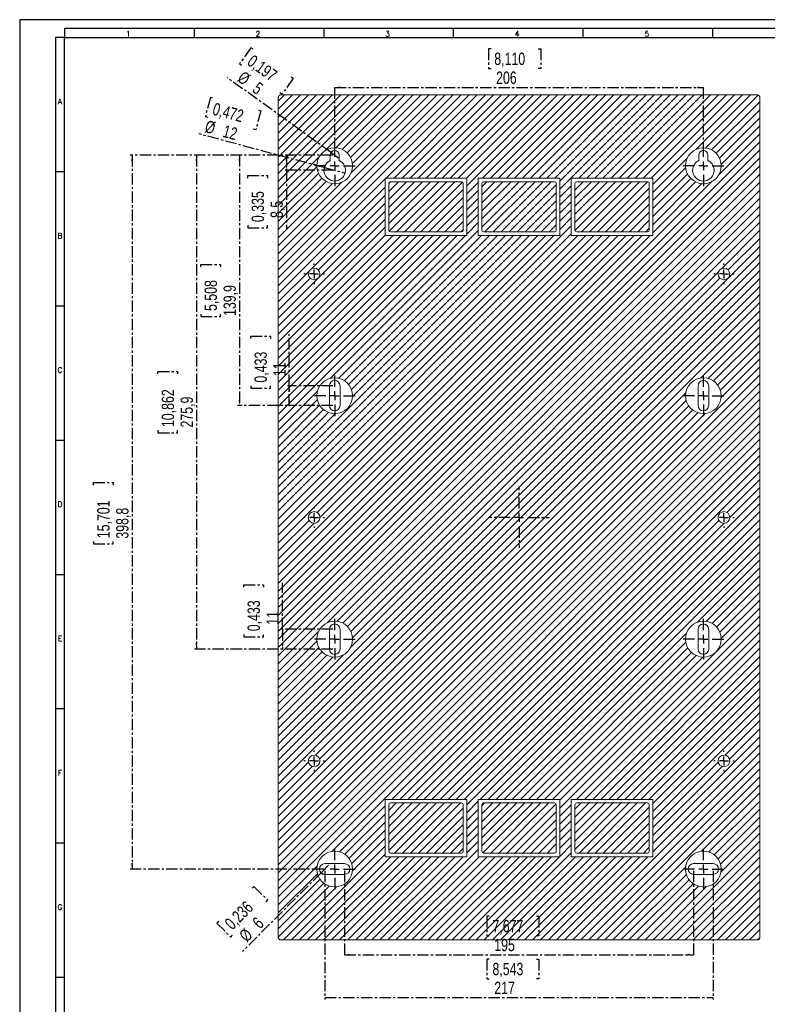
# Model space of a CAD drawing. Header units: millimetres. Extents: x 0 to 1189, y 0 to 841.
# Tile 2 of 6: x 0 to 418, y 291 to 841. Entities that reach past the tile are written whole.
import ezdxf

# ---------------------------------------------------------------- set-up
doc = ezdxf.new("R2010")
doc.units = ezdxf.units.MM
doc.linetypes.add('CENTER', pattern=[10.16, 6.35, -1.27, 1.27, -1.27])
doc.layers.add('CENTRO', color=7, linetype='CENTER')
doc.layers.add('FORMATO', color=7, linetype='Continuous')
doc.styles.add('SLDTEXTSTYLE0', font='ROMANS')
doc.styles.add('SLDTEXTSTYLE3', font='TXT', dxfattribs={"width": 0.75})
doc.dimstyles.new('SLDDIMSTYLE0', dxfattribs={"dimtxt": 6.879167, "dimasz": 3.302, "dimexe": 0, "dimexo": 0.0625, "dimgap": 1.719792, "dimtad": 1, "dimdec": 1, "dimrnd": 1e-09, "dimzin": 12, "dimdsep": 46, "dimtxsty": 'SLDTEXTSTYLE3', "dimsah": 1, "dimcen": 0.09, "dimadec": 0, "dimazin": 3, "dimtfac": 1, "dimtdec": 1, "dimtofl": 0, "dimtmove": 0, "dimatfit": 3, "dimfxl": 0, "dimfrac": 2, "dimtolj": 1, "dimtzin": 12, "dimarcsym": 0})
doc.dimstyles.new('SLDDIMSTYLE1', dxfattribs={"dimtxt": 6.879167, "dimasz": 3.302, "dimexe": 0, "dimexo": 0.0625, "dimgap": 1.719792, "dimtad": 1, "dimdec": 1, "dimrnd": 1e-09, "dimzin": 12, "dimdsep": 46, "dimtxsty": 'SLDTEXTSTYLE3', "dimblk1": 'NONE', "dimsah": 1, "dimcen": 0, "dimadec": 0, "dimazin": 3, "dimtfac": 1, "dimtdec": 1, "dimtmove": 0, "dimatfit": 3, "dimldrblk": 'NONE', "dimfxl": 0, "dimfrac": 2, "dimtolj": 1, "dimtzin": 12, "dimarcsym": 0})

# ---------------------------------------------------------------- blocks, each defined once
blk = doc.blocks.new('_D_3')
at = {"layer": 'CENTRO'}
for p, q in [((129.24, 825.32), (122.85, 816.45)), ((130.38, 824.5), (129.24, 825.32)), ((122.85, 816.45), (123.99, 815.63)), ((173.99, 766.84), (115.95, 808.65)), ((151.76, 809.1), (152.89, 808.28)), ((152.89, 808.28), (146.5, 799.41)), ((146.5, 799.41), (145.37, 800.23)), ((173.99, 766.84), (178.05, 763.91))]:
    blk.add_line(p, q, dxfattribs=at)
blk.add_arc((176.02, 765.38), 2.5, 122.4303, 158.1986, dxfattribs=at)
blk.add_solid([(173.99, 766.84), (171.61, 769.18), (171.02, 768.35)], dxfattribs=at)
at = {"layer": 'CENTRO', "attachment_point": 1, "rotation": 324.2317, "style": 'SLDTEXTSTYLE3'}
for s, insert, char_height in [('0,197', (130.58, 821.81, -49.44), 6.879), ('%%c', (125.15, 812.7, -49.44), 6.879), ('5', (133.57, 806.63, -49.44), 6.88)]:
    blk.add_mtext(s, dxfattribs=dict(at, insert=insert, char_height=char_height))
blk = doc.blocks.new('_NONE')
blk = doc.blocks.new('_D_4')
at = {"layer": 'CENTRO'}
for p, q in [((106.57, 797.56), (103.74, 787)), ((107.91, 797.2), (106.57, 797.56)), ((103.74, 787), (105.08, 786.64)), ((134.72, 790.01), (131.89, 779.46)), ((133.37, 790.38), (134.72, 790.01)), ((170.23, 758.43), (100.04, 777.24)), ((131.89, 779.46), (130.54, 779.82)), ((170.23, 758.43), (181.82, 755.32))]:
    blk.add_line(p, q, dxfattribs=at)
blk.add_arc((176.02, 756.88), 6, 124.0866, 174.4623, dxfattribs=at)
blk.add_solid([(170.23, 758.43), (167.17, 759.77), (166.91, 758.79)], dxfattribs=at)
at = {"layer": 'CENTRO', "char_height": 6.879, "attachment_point": 1, "rotation": 345, "style": 'SLDTEXTSTYLE3'}
for s, insert in [('0,472', (109.06, 794.75, -49.44)), ('%%c', (104.75, 784.97, -49.44)), ('12', (114.78, 782.28, -49.44))]:
    blk.add_mtext(s, dxfattribs=dict(at, insert=insert))
blk = doc.blocks.new('_D_5')
at = {"layer": 'CENTRO'}
for p, q in [((175.02, 765.38), (148.04, 765.38)), ((149.04, 765.38), (149.04, 756.88)), ((127.54, 752.54), (127.54, 753.93)), ((127.54, 753.93), (138.48, 753.93)), ((138.48, 753.93), (138.48, 752.54)), ((175.02, 756.88), (148.04, 756.88)), ((149.04, 756.88), (149.04, 723.74)), ((127.54, 726.18), (127.54, 724.79)), ((138.48, 724.79), (138.48, 726.18)), ((127.54, 724.79), (138.48, 724.79))]:
    blk.add_line(p, q, dxfattribs=at)
for points in [[(149.04, 765.38), (148.53, 762.07), (149.55, 762.07)], [(149.04, 756.88), (149.55, 760.18), (148.53, 760.18)]]:
    blk.add_solid(points, dxfattribs=at)
at = {"layer": 'CENTRO', "char_height": 6.879, "attachment_point": 1, "rotation": 90, "style": 'SLDTEXTSTYLE3'}
for s, insert in [('0,335', (129.61, 727.93, -49.44)), ('8,5', (140.17, 730.22, -49.44))]:
    blk.add_mtext(s, dxfattribs=dict(at, insert=insert))
blk = doc.blocks.new('_D_6')
at = {"layer": 'CENTRO'}
for p, q in [((175.02, 765.38), (61.77, 765.38)), ((62.77, 765.38), (62.77, 366.58)), ((41.28, 581.06), (41.28, 582.45)), ((41.28, 582.45), (52.21, 582.45)), ((52.21, 582.45), (52.21, 581.06)), ((41.28, 549.62), (41.28, 548.22)), ((41.28, 548.22), (52.21, 548.22)), ((52.21, 548.22), (52.21, 549.62)), ((169.52, 366.58), (61.77, 366.58))]:
    blk.add_line(p, q, dxfattribs=at)
for points in [[(62.77, 765.38), (62.27, 762.07), (63.28, 762.07)], [(62.77, 366.58), (63.28, 369.88), (62.27, 369.88)]]:
    blk.add_solid(points, dxfattribs=at)
at = {"layer": 'CENTRO', "char_height": 6.879, "attachment_point": 1, "rotation": 90, "style": 'SLDTEXTSTYLE3'}
for s, insert in [('15,701', (43.34, 551.36, -49.44)), ('398,8', (53.91, 551.11, -49.44))]:
    blk.add_mtext(s, dxfattribs=dict(at, insert=insert))
blk = doc.blocks.new('_D_7')
at = {"layer": 'CENTRO'}
for p, q in [((175.02, 765.38), (121.77, 765.38)), ((122.77, 765.38), (122.77, 625.48)), ((101.28, 702.9), (101.28, 704.29)), ((101.28, 704.29), (112.21, 704.29)), ((112.21, 704.29), (112.21, 702.9)), ((101.28, 676.55), (101.28, 675.15)), ((112.21, 675.15), (112.21, 676.55)), ((101.28, 675.15), (112.21, 675.15)), ((175.02, 625.48), (121.77, 625.48))]:
    blk.add_line(p, q, dxfattribs=at)
for points in [[(122.77, 765.38), (122.27, 762.07), (123.28, 762.07)], [(122.77, 625.48), (123.28, 628.78), (122.27, 628.78)]]:
    blk.add_solid(points, dxfattribs=at)
at = {"layer": 'CENTRO', "char_height": 6.879, "attachment_point": 1, "rotation": 90, "style": 'SLDTEXTSTYLE3'}
for s, insert in [('5,508', (103.34, 678.29, -49.44)), ('139,9', (113.91, 675.5, -49.44))]:
    blk.add_mtext(s, dxfattribs=dict(at, insert=insert))
blk = doc.blocks.new('_D_8')
at = {"layer": 'CENTRO'}
for p, q in [((129.15, 662.9), (129.15, 664.29)), ((129.15, 664.29), (140.08, 664.29)), ((140.08, 664.29), (140.08, 662.9)), ((150.64, 636.48), (150.64, 665.34)), ((129.15, 636.54), (129.15, 635.15)), ((129.15, 635.15), (140.08, 635.15)), ((140.08, 635.15), (140.08, 636.54)), ((175.02, 636.48), (149.64, 636.48)), ((150.64, 625.48), (150.64, 636.48)), ((175.02, 625.48), (149.64, 625.48))]:
    blk.add_line(p, q, dxfattribs=at)
for points in [[(150.64, 636.48), (150.14, 633.17), (151.15, 633.17)], [(150.64, 625.48), (151.15, 628.78), (150.14, 628.78)]]:
    blk.add_solid(points, dxfattribs=at)
at = {"layer": 'CENTRO', "char_height": 6.879, "attachment_point": 1, "rotation": 90, "style": 'SLDTEXTSTYLE3'}
for s, insert in [('0,433', (131.21, 638.29, -49.44)), ('11', (141.78, 641.85, -49.44))]:
    blk.add_mtext(s, dxfattribs=dict(at, insert=insert))
blk = doc.blocks.new('_D_9')
at = {"layer": 'CENTRO'}
for p, q in [((175.02, 765.38), (97.77, 765.38)), ((98.77, 765.38), (98.77, 489.48)), ((77.28, 643.14), (77.28, 644.54)), ((77.28, 644.54), (88.21, 644.54)), ((88.21, 644.54), (88.21, 643.14)), ((77.28, 611.71), (77.28, 610.31)), ((88.21, 610.31), (88.21, 611.71)), ((77.28, 610.31), (88.21, 610.31)), ((175.02, 489.48), (97.77, 489.48))]:
    blk.add_line(p, q, dxfattribs=at)
for points in [[(98.77, 765.38), (98.27, 762.07), (99.28, 762.07)], [(98.77, 489.48), (99.28, 492.78), (98.27, 492.78)]]:
    blk.add_solid(points, dxfattribs=at)
at = {"layer": 'CENTRO', "char_height": 6.879, "attachment_point": 1, "rotation": 90, "style": 'SLDTEXTSTYLE3'}
for s, insert in [('10,862', (79.34, 613.45, -49.44)), ('275,9', (89.91, 613.2, -49.44))]:
    blk.add_mtext(s, dxfattribs=dict(at, insert=insert))
blk = doc.blocks.new('_D_10')
at = {"layer": 'CENTRO'}
for p, q in [((125.28, 524.02), (125.28, 525.41)), ((125.28, 525.41), (136.21, 525.41)), ((136.21, 525.41), (136.21, 524.02)), ((146.77, 500.48), (146.77, 526.46)), ((125.28, 497.66), (125.28, 496.27)), ((125.28, 496.27), (136.21, 496.27)), ((136.21, 496.27), (136.21, 497.66)), ((175.02, 500.48), (145.77, 500.48)), ((146.77, 500.48), (146.77, 489.48)), ((175.02, 489.48), (145.77, 489.48))]:
    blk.add_line(p, q, dxfattribs=at)
for points in [[(146.77, 500.48), (146.27, 497.17), (147.28, 497.17)], [(146.77, 489.48), (147.28, 492.78), (146.27, 492.78)]]:
    blk.add_solid(points, dxfattribs=at)
at = {"layer": 'CENTRO', "char_height": 6.879, "attachment_point": 1, "rotation": 90, "style": 'SLDTEXTSTYLE3'}
for s, insert in [('0,433', (127.34, 499.4, -49.44)), ('11', (137.91, 502.97, -49.44))]:
    blk.add_mtext(s, dxfattribs=dict(at, insert=insert))
blk = doc.blocks.new('_D_11')
at = {"layer": 'CENTRO'}
for p, q in [((168.4, 364.45), (172.64, 368.7)), ((168.4, 364.45), (124.51, 320.56)), ((129.87, 355.93), (130.86, 356.91)), ((130.86, 356.91), (138.58, 349.18)), ((138.58, 349.18), (137.6, 348.2)), ((111.23, 337.29), (110.25, 336.3)), ((110.25, 336.3), (117.98, 328.58)), ((117.98, 328.58), (118.96, 329.56))]:
    blk.add_line(p, q, dxfattribs=at)
blk.add_arc((170.52, 366.58), 3, 206.5651, 251.5651, dxfattribs=at)
blk.add_solid([(168.4, 364.45), (165.71, 362.48), (166.43, 361.76)], dxfattribs=at)
at = {"layer": 'CENTRO', "attachment_point": 1, "rotation": 45, "style": 'SLDTEXTSTYLE3'}
for s, insert, char_height in [('0,236', (113.93, 337.07, -49.44), 6.879), ('6', (129.38, 337.58, -49.44), 6.88), ('%%c', (122.04, 330.24, -49.44), 6.879)]:
    blk.add_mtext(s, dxfattribs=dict(at, insert=insert, char_height=char_height))
blk = doc.blocks.new('_D_12')
at = {"layer": 'CENTRO'}
for p, q in [((263.44, 824.67), (262.04, 824.67)), ((262.04, 824.67), (262.04, 813.74)), ((289.79, 824.67), (291.19, 824.67)), ((291.19, 824.67), (291.19, 813.74)), ((262.04, 813.74), (263.44, 813.74)), ((291.19, 813.74), (289.79, 813.74)), ((176.02, 766.38), (176.02, 804.17)), ((176.02, 803.17), (382.02, 803.17)), ((382.02, 766.38), (382.02, 804.17))]:
    blk.add_line(p, q, dxfattribs=at)
for points in [[(176.02, 803.17), (179.33, 802.66), (179.33, 803.68)], [(382.02, 803.17), (378.72, 803.68), (378.72, 802.66)]]:
    blk.add_solid(points, dxfattribs=at)
at = {"layer": 'CENTRO', "char_height": 6.879, "attachment_point": 1, "style": 'SLDTEXTSTYLE3'}
for s, insert in [('8,110', (265.18, 822.61, -49.44)), ('206', (266.2, 812.04, -49.44))]:
    blk.add_mtext(s, dxfattribs=dict(at, insert=insert))
blk = doc.blocks.new('_D_13')
at = {"layer": 'CENTRO'}
for p, q in [((170.52, 365.58), (170.52, 293.73)), ((387.52, 365.58), (387.52, 293.73)), ((262.41, 316.22), (261.02, 316.22)), ((261.02, 316.22), (261.02, 305.29)), ((288.77, 316.22), (290.16, 316.22)), ((290.16, 316.22), (290.16, 305.29)), ((261.02, 305.29), (262.41, 305.29)), ((290.16, 305.29), (288.77, 305.29)), ((170.52, 294.73), (387.52, 294.73))]:
    blk.add_line(p, q, dxfattribs=at)
for points in [[(170.52, 294.73), (173.83, 294.22), (173.83, 295.23)], [(387.52, 294.73), (384.22, 295.23), (384.22, 294.22)]]:
    blk.add_solid(points, dxfattribs=at)
at = {"layer": 'CENTRO', "char_height": 6.879, "attachment_point": 1, "style": 'SLDTEXTSTYLE3'}
for s, insert in [('8,543', (264.16, 314.16, -49.44)), ('217', (265.17, 303.59, -49.44))]:
    blk.add_mtext(s, dxfattribs=dict(at, insert=insert))
blk = doc.blocks.new('_D_14')
at = {"layer": 'CENTRO'}
for p, q in [((181.52, 365.58), (181.52, 317.73)), ((376.52, 365.58), (376.52, 317.73)), ((262.41, 340.22), (261.02, 340.22)), ((261.02, 340.22), (261.02, 329.29)), ((288.77, 340.22), (290.16, 340.22)), ((290.16, 340.22), (290.16, 329.29)), ((261.02, 329.29), (262.41, 329.29)), ((290.16, 329.29), (288.77, 329.29)), ((181.52, 318.73), (376.52, 318.73))]:
    blk.add_line(p, q, dxfattribs=at)
for points in [[(181.52, 318.73), (184.83, 318.22), (184.83, 319.23)], [(376.52, 318.73), (373.22, 319.23), (373.22, 318.22)]]:
    blk.add_solid(points, dxfattribs=at)
at = {"layer": 'CENTRO', "char_height": 6.879, "attachment_point": 1, "style": 'SLDTEXTSTYLE3'}
for s, insert in [('7,677', (264.16, 338.16, -49.44)), ('195', (265.17, 327.59, -49.44))]:
    blk.add_mtext(s, dxfattribs=dict(at, insert=insert))
blk = doc.blocks.new('SW_CENTERMARKSYMBOL_6')
at = {"layer": 'CENTRO', "color": 0}
for p, q in [((0, 5), (0, 12.5)), ((-5, 0), (-12.5, 0)), ((0, 0), (-2.5, 0)), ((0, 0), (0, 2.5)), ((0, 0), (0, -2.5)), ((0, 0), (2.5, 0)), ((5, 0), (12.5, 0)), ((0, -5), (0, -12.5))]:
    blk.add_line(p, q, dxfattribs=at)
blk = doc.blocks.new('SW_CENTERMARKSYMBOL_7')
at = {"layer": 'CENTRO', "color": 0}
for p, q in [((0, 5), (0, 12.5)), ((-5, 0), (-12.5, 0)), ((0, 0), (-2.5, 0)), ((0, 0), (0, 2.5)), ((0, 0), (0, -2.5)), ((0, 0), (2.5, 0)), ((5, 0), (12.5, 0)), ((0, -5), (0, -12.5))]:
    blk.add_line(p, q, dxfattribs=at)
blk = doc.blocks.new('SW_CENTERMARKSYMBOL_8')
at = {"layer": 'CENTRO', "color": 0}
for p, q in [((0, 5), (0, 12.5)), ((-5, 0), (-12.5, 0)), ((0, 0), (-2.5, 0)), ((0, 0), (0, 2.5)), ((0, 0), (0, -2.5)), ((0, 0), (2.5, 0)), ((5, 0), (12.5, 0)), ((0, -5), (0, -12.5))]:
    blk.add_line(p, q, dxfattribs=at)
blk = doc.blocks.new('SW_CENTERMARKSYMBOL_9')
at = {"layer": 'CENTRO', "color": 0}
for p, q in [((0, 5), (0, 12.5)), ((-5, 0), (-12.5, 0)), ((0, 0), (-2.5, 0)), ((0, 0), (0, 2.5)), ((0, 0), (0, -2.5)), ((0, 0), (2.5, 0)), ((5, 0), (12.5, 0)), ((0, -5), (0, -12.5))]:
    blk.add_line(p, q, dxfattribs=at)
blk = doc.blocks.new('SW_CENTERMARKSYMBOL_10')
at = {"layer": 'CENTRO', "color": 0}
for p, q in [((0, 5), (0, 17)), ((-5, 0), (-17, 0)), ((0, 0), (-2.5, 0)), ((0, 0), (0, 2.5)), ((0, 0), (0, -2.5)), ((0, 0), (2.5, 0)), ((5, 0), (17, 0)), ((0, -5), (0, -17))]:
    blk.add_line(p, q, dxfattribs=at)
blk = doc.blocks.new('SW_CENTERMARKSYMBOL_11')
at = {"layer": 'CENTRO', "color": 0}
for p, q in [((0, 5), (0, 12.5)), ((-5, 0), (-12.5, 0)), ((0, 0), (-2.5, 0)), ((0, 0), (0, 2.5)), ((0, 0), (0, -2.5)), ((0, 0), (2.5, 0)), ((5, 0), (12.5, 0)), ((0, -5), (0, -12.5))]:
    blk.add_line(p, q, dxfattribs=at)
blk = doc.blocks.new('SW_CENTERMARKSYMBOL_12')
at = {"layer": 'CENTRO', "color": 0}
for p, q in [((0, 5), (0, 12.5)), ((-5, 0), (-12.5, 0)), ((0, 0), (-2.5, 0)), ((0, 0), (0, 2.5)), ((0, 0), (0, -2.5)), ((0, 0), (2.5, 0)), ((5, 0), (12.5, 0)), ((0, -5), (0, -12.5))]:
    blk.add_line(p, q, dxfattribs=at)
blk = doc.blocks.new('SW_CENTERMARKSYMBOL_13')
at = {"layer": 'CENTRO', "color": 0}
for p, q in [((0, 5), (0, 12.5)), ((-5, 0), (-12.5, 0)), ((0, 0), (-2.5, 0)), ((0, 0), (0, 2.5)), ((0, 0), (0, -2.5)), ((0, 0), (2.5, 0)), ((5, 0), (12.5, 0)), ((0, -5), (0, -12.5))]:
    blk.add_line(p, q, dxfattribs=at)
blk = doc.blocks.new('SW_CENTERMARKSYMBOL_14')
at = {"layer": 'CENTRO', "color": 0}
for p, q in [((0, 5), (0, 12.5)), ((-5, 0), (-12.5, 0)), ((0, 0), (-2.5, 0)), ((0, 0), (0, 2.5)), ((0, 0), (0, -2.5)), ((0, 0), (2.5, 0)), ((5, 0), (12.5, 0)), ((0, -5), (0, -12.5))]:
    blk.add_line(p, q, dxfattribs=at)
blk = doc.blocks.new('SW_CENTERMARKSYMBOL_15')
at = {"layer": 'CENTRO', "color": 0}
for p, q in [((0, 5), (0, 5.75)), ((-5, 0), (-5.75, 0)), ((0, 0), (-2.5, 0)), ((0, 0), (0, 2.5)), ((0, 0), (0, -2.5)), ((0, 0), (2.5, 0)), ((5, 0), (5.75, 0)), ((0, -5), (0, -5.75))]:
    blk.add_line(p, q, dxfattribs=at)
blk = doc.blocks.new('SW_CENTERMARKSYMBOL_16')
at = {"layer": 'CENTRO', "color": 0}
for p, q in [((0, 5), (0, 5.75)), ((-5, 0), (-5.75, 0)), ((0, 0), (-2.5, 0)), ((0, 0), (0, 2.5)), ((0, 0), (0, -2.5)), ((0, 0), (2.5, 0)), ((5, 0), (5.75, 0)), ((0, -5), (0, -5.75))]:
    blk.add_line(p, q, dxfattribs=at)
blk = doc.blocks.new('SW_CENTERMARKSYMBOL_17')
at = {"layer": 'CENTRO', "color": 0}
for p, q in [((0, 5), (0, 5.75)), ((-5, 0), (-5.75, 0)), ((0, 0), (-2.5, 0)), ((0, 0), (0, 2.5)), ((0, 0), (0, -2.5)), ((0, 0), (2.5, 0)), ((5, 0), (5.75, 0)), ((0, -5), (0, -5.75))]:
    blk.add_line(p, q, dxfattribs=at)
blk = doc.blocks.new('SW_CENTERMARKSYMBOL_18')
at = {"layer": 'CENTRO', "color": 0}
for p, q in [((0, 5), (0, 5.75)), ((-5, 0), (-5.75, 0)), ((0, 0), (-2.5, 0)), ((0, 0), (0, 2.5)), ((0, 0), (0, -2.5)), ((0, 0), (2.5, 0)), ((5, 0), (5.75, 0)), ((0, -5), (0, -5.75))]:
    blk.add_line(p, q, dxfattribs=at)
blk = doc.blocks.new('SW_CENTERMARKSYMBOL_19')
at = {"layer": 'CENTRO', "color": 0}
for p, q in [((0, 5), (0, 5.75)), ((-5, 0), (-5.75, 0)), ((0, 0), (-2.5, 0)), ((0, 0), (0, 2.5)), ((0, 0), (0, -2.5)), ((0, 0), (2.5, 0)), ((5, 0), (5.75, 0)), ((0, -5), (0, -5.75))]:
    blk.add_line(p, q, dxfattribs=at)
blk = doc.blocks.new('SW_CENTERMARKSYMBOL_20')
at = {"layer": 'CENTRO', "color": 0}
for p, q in [((0, 5), (0, 5.75)), ((-5, 0), (-5.75, 0)), ((0, 0), (-2.5, 0)), ((0, 0), (0, 2.5)), ((0, 0), (0, -2.5)), ((0, 0), (2.5, 0)), ((5, 0), (5.75, 0)), ((0, -5), (0, -5.75))]:
    blk.add_line(p, q, dxfattribs=at)

msp = doc.modelspace()

# ---------------------------------------------------------------- hatches: boundary and pattern name
at = {"linetype": 'Continuous', "lineweight": 0}
h = msp.add_hatch(dxfattribs=at)
h.set_pattern_fill('ANSI31', style=0)
edge = h.paths.add_edge_path(flags=0)
edge.add_spline(control_points=[(144.5, 328.48), (144.5, 328.32), (144.53, 328.15), (144.58, 328), (144.63, 327.84), (144.71, 327.69), (144.82, 327.55), (144.92, 327.42), (145.05, 327.3), (145.19, 327.2), (145.33, 327.11), (145.49, 327.04), (145.66, 327), (145.78, 326.97), (145.9, 326.96), (146.02, 326.96)], knot_values=[0.000662, 0.000662, 0.000662, 0.000662, 0.001147, 0.001147, 0.001147, 0.001664, 0.001664, 0.001664, 0.002182, 0.002182, 0.002182, 0.002699, 0.002699, 0.002699, 0.003071, 0.003071, 0.003071, 0.003071], weights=[1, 1, 1, 1, 1, 1, 1, 1, 1, 1, 1, 1, 1, 1, 1, 1], degree=3, periodic=0)
edge.add_line((146.02, 326.96), (412.02, 326.96))
edge.add_spline(control_points=[(412.02, 326.96), (412.18, 326.96), (412.34, 326.98), (412.5, 327.03), (412.66, 327.08), (412.81, 327.17), (412.95, 327.27), (413.08, 327.37), (413.2, 327.5), (413.29, 327.64), (413.39, 327.79), (413.46, 327.95), (413.5, 328.11), (413.53, 328.23), (413.54, 328.35), (413.54, 328.48)], knot_values=[0.000662, 0.000662, 0.000662, 0.000662, 0.001147, 0.001147, 0.001147, 0.001664, 0.001664, 0.001664, 0.002182, 0.002182, 0.002182, 0.002699, 0.002699, 0.002699, 0.003071, 0.003071, 0.003071, 0.003071], weights=[1, 1, 1, 1, 1, 1, 1, 1, 1, 1, 1, 1, 1, 1, 1, 1], degree=3, periodic=0)
edge.add_line((413.54, 328.48), (413.54, 797.48))
edge.add_spline(control_points=[(413.54, 797.48), (413.54, 797.64), (413.52, 797.8), (413.47, 797.95), (413.41, 798.11), (413.33, 798.26), (413.23, 798.4), (413.13, 798.53), (413, 798.65), (412.86, 798.75), (412.71, 798.84), (412.55, 798.91), (412.39, 798.95), (412.27, 798.98), (412.15, 799), (412.02, 799)], knot_values=[0.000662, 0.000662, 0.000662, 0.000662, 0.001147, 0.001147, 0.001147, 0.001664, 0.001664, 0.001664, 0.002182, 0.002182, 0.002182, 0.002699, 0.002699, 0.002699, 0.003071, 0.003071, 0.003071, 0.003071], weights=[1, 1, 1, 1, 1, 1, 1, 1, 1, 1, 1, 1, 1, 1, 1, 1], degree=3, periodic=0)
edge.add_line((412.02, 799), (146.02, 799))
edge.add_spline(control_points=[(146.02, 799), (145.83, 799), (145.64, 798.96), (145.47, 798.89), (145.31, 798.83), (145.16, 798.74), (145.03, 798.63), (144.9, 798.51), (144.79, 798.38), (144.7, 798.23), (144.62, 798.08), (144.56, 797.92), (144.53, 797.75), (144.51, 797.66), (144.5, 797.57), (144.5, 797.48)], knot_values=[0, 0, 0, 0, 0.000567, 0.000567, 0.000567, 0.001075, 0.001075, 0.001075, 0.001584, 0.001584, 0.001584, 0.002093, 0.002093, 0.002093, 0.002369, 0.002369, 0.002369, 0.002369], weights=[1, 1, 1, 1, 1, 1, 1, 1, 1, 1, 1, 1, 1, 1, 1, 1], degree=3, periodic=0)
edge.add_line((144.5, 797.48), (144.5, 328.48))
h.paths.add_polyline_path([(204.22, 405.48), (249.82, 405.48), (249.82, 373.48), (204.22, 373.48)], flags=0)
edge = h.paths.add_edge_path(flags=0)
edge.add_arc((164.52, 426.98), 3.25, 0, 360)
h.paths.add_polyline_path([(256.22, 405.48), (301.82, 405.48), (301.82, 373.48), (256.22, 373.48)], flags=0)
edge = h.paths.add_edge_path(flags=0)
edge.add_arc((164.52, 562.98), 3.25, 0, 360)
h.paths.add_polyline_path([(249.82, 752.48), (249.82, 720.48), (204.22, 720.48), (204.22, 752.48)], flags=0)
edge = h.paths.add_edge_path(flags=0)
edge.add_arc((164.52, 698.98), 3.25, 0, 360)
edge = h.paths.add_edge_path(flags=0)
edge.add_arc((382.02, 366.58), 10, 0, 360)
edge = h.paths.add_edge_path(flags=0)
edge.add_arc((382.02, 494.98), 10, 0, 360)
edge = h.paths.add_edge_path(flags=0)
edge.add_arc((176.02, 366.58), 10, 0, 360)
edge = h.paths.add_edge_path(flags=0)
edge.add_arc((176.02, 494.98), 10, 0, 360)
edge = h.paths.add_edge_path(flags=0)
edge.add_arc((382.02, 630.98), 10, 0, 360)
edge = h.paths.add_edge_path(flags=0)
edge.add_arc((382.02, 759.38), 10, 0, 360)
edge = h.paths.add_edge_path(flags=0)
edge.add_arc((176.02, 759.38), 10, 0, 360)
edge = h.paths.add_edge_path(flags=0)
edge.add_arc((176.02, 630.98), 10, 0, 360)
h.paths.add_polyline_path([(301.82, 752.48), (301.82, 720.48), (256.22, 720.48), (256.22, 752.48)], flags=0)
edge = h.paths.add_edge_path(flags=0)
edge.add_arc((393.52, 562.98), 3.25, 0, 360)
edge = h.paths.add_edge_path(flags=0)
edge.add_arc((393.52, 698.98), 3.25, 0, 360)
h.paths.add_polyline_path([(353.82, 720.48), (308.22, 720.48), (308.22, 752.48), (353.82, 752.48)], flags=0)
edge = h.paths.add_edge_path(flags=0)
edge.add_arc((393.52, 426.98), 3.25, 0, 360)
h.paths.add_polyline_path([(308.22, 373.48), (308.22, 405.48), (353.82, 405.48), (353.82, 373.48)], flags=0)
h = msp.add_hatch(dxfattribs=at)
h.set_pattern_fill('ANSI31', style=0)
edge = h.paths.add_edge_path(flags=0)
edge.add_line((207.22, 722.48), (246.82, 722.48))
edge.add_arc((246.82, 723.48), 1, 270, 360)
edge.add_line((247.82, 723.48), (247.82, 749.48))
edge.add_arc((246.82, 749.48), 1, 0, 90)
edge.add_line((246.82, 750.48), (207.22, 750.48))
edge.add_arc((207.22, 749.48), 1, 90, 180)
edge.add_line((206.22, 749.48), (206.22, 723.48))
edge.add_arc((207.22, 723.48), 1, 180, 270)
h = msp.add_hatch(dxfattribs=at)
h.set_pattern_fill('ANSI31', style=0)
edge = h.paths.add_edge_path(flags=0)
edge.add_line((299.82, 723.48), (299.82, 749.48))
edge.add_arc((298.82, 749.48), 1, 0, 90)
edge.add_line((298.82, 750.48), (259.22, 750.48))
edge.add_arc((259.22, 749.48), 1, 90, 180)
edge.add_line((258.22, 749.48), (258.22, 723.48))
edge.add_arc((259.22, 723.48), 1, 180, 270)
edge.add_line((259.22, 722.48), (298.82, 722.48))
edge.add_arc((298.82, 723.48), 1, 270, 360)
h = msp.add_hatch(dxfattribs=at)
h.set_pattern_fill('ANSI31', style=0)
edge = h.paths.add_edge_path(flags=0)
edge.add_line((351.82, 723.48), (351.82, 749.48))
edge.add_arc((350.82, 749.48), 1, 0, 90)
edge.add_line((350.82, 750.48), (311.22, 750.48))
edge.add_arc((311.22, 749.48), 1, 90, 180)
edge.add_line((310.22, 749.48), (310.22, 723.48))
edge.add_arc((311.22, 723.48), 1, 180, 270)
edge.add_line((311.22, 722.48), (350.82, 722.48))
edge.add_arc((350.82, 723.48), 1, 270, 360)
h = msp.add_hatch(dxfattribs=at)
h.set_pattern_fill('ANSI31', style=0)
edge = h.paths.add_edge_path(flags=0)
edge.add_line((206.22, 402.48), (206.22, 376.48))
edge.add_arc((207.22, 376.48), 1, 180, 270)
edge.add_line((207.22, 375.48), (246.82, 375.48))
edge.add_arc((246.82, 376.48), 1, 270, 360)
edge.add_line((247.82, 376.48), (247.82, 402.48))
edge.add_arc((246.82, 402.48), 1, 0, 90)
edge.add_line((246.82, 403.48), (207.22, 403.48))
edge.add_arc((207.22, 402.48), 1, 90, 180)
h = msp.add_hatch(dxfattribs=at)
h.set_pattern_fill('ANSI31', style=0)
edge = h.paths.add_edge_path(flags=0)
edge.add_line((298.82, 403.48), (259.22, 403.48))
edge.add_arc((259.22, 402.48), 1, 90, 180)
edge.add_line((258.22, 402.48), (258.22, 376.48))
edge.add_arc((259.22, 376.48), 1, 180, 270)
edge.add_line((259.22, 375.48), (298.82, 375.48))
edge.add_arc((298.82, 376.48), 1, 270, 360)
edge.add_line((299.82, 376.48), (299.82, 402.48))
edge.add_arc((298.82, 402.48), 1, 0, 90)
h = msp.add_hatch(dxfattribs=at)
h.set_pattern_fill('ANSI31', style=0)
edge = h.paths.add_edge_path(flags=0)
edge.add_arc((350.82, 376.48), 1, 270, 360)
edge.add_line((351.82, 376.48), (351.82, 402.48))
edge.add_arc((350.82, 402.48), 1, 0, 90)
edge.add_line((350.82, 403.48), (311.22, 403.48))
edge.add_arc((311.22, 402.48), 1, 90, 180)
edge.add_line((310.22, 402.48), (310.22, 376.48))
edge.add_arc((311.22, 376.48), 1, 180, 270)
edge.add_line((311.22, 375.48), (350.82, 375.48))

# ---------------------------------------------------------------- linework, layer by layer
at = {"color": 7, "linetype": 'Continuous', "lineweight": 15}
for p, q in [((146.02, 799), (412.02, 799)), ((144.5, 328.48), (144.5, 797.48)), ((413.54, 797.48), (413.54, 328.48)), ((173.52, 762.33), (173.52, 765.38)), ((178.52, 765.38), (178.52, 762.33)), ((379.52, 762.33), (379.52, 765.38)), ((384.52, 765.38), (384.52, 762.33)), ((204.22, 752.48), (204.22, 720.48)), ((249.82, 752.48), (204.22, 752.48)), ((206.22, 723.48), (206.22, 749.48)), ((207.22, 750.48), (246.82, 750.48)), ((247.82, 749.48), (247.82, 723.48)), ((249.82, 720.48), (249.82, 752.48)), ((256.22, 752.48), (256.22, 720.48)), ((301.82, 752.48), (256.22, 752.48)), ((258.22, 723.48), (258.22, 749.48)), ((259.22, 750.48), (298.82, 750.48)), ((299.82, 749.48), (299.82, 723.48)), ((301.82, 720.48), (301.82, 752.48)), ((308.22, 752.48), (308.22, 720.48)), ((353.82, 752.48), (308.22, 752.48)), ((310.22, 723.48), (310.22, 749.48)), ((311.22, 750.48), (350.82, 750.48)), ((351.82, 749.48), (351.82, 723.48)), ((353.82, 720.48), (353.82, 752.48)), ((246.82, 722.48), (207.22, 722.48)), ((298.82, 722.48), (259.22, 722.48)), ((350.82, 722.48), (311.22, 722.48)), ((204.22, 720.48), (249.82, 720.48)), ((256.22, 720.48), (301.82, 720.48)), ((308.22, 720.48), (353.82, 720.48)), ((173.02, 625.48), (173.02, 636.48)), ((179.02, 636.48), (179.02, 625.48)), ((379.02, 625.48), (379.02, 636.48)), ((385.02, 636.48), (385.02, 625.48)), ((173.02, 489.48), (173.02, 500.48)), ((179.02, 500.48), (179.02, 489.48)), ((379.02, 489.48), (379.02, 500.48)), ((385.02, 500.48), (385.02, 489.48)), ((249.82, 405.48), (204.22, 405.48)), ((204.22, 405.48), (204.22, 373.48)), ((206.22, 376.48), (206.22, 402.48)), ((207.22, 403.48), (246.82, 403.48)), ((247.82, 402.48), (247.82, 376.48)), ((249.82, 373.48), (249.82, 405.48)), ((301.82, 405.48), (256.22, 405.48)), ((256.22, 405.48), (256.22, 373.48)), ((258.22, 376.48), (258.22, 402.48)), ((259.22, 403.48), (298.82, 403.48)), ((299.82, 402.48), (299.82, 376.48)), ((301.82, 373.48), (301.82, 405.48)), ((353.82, 405.48), (308.22, 405.48)), ((308.22, 405.48), (308.22, 373.48)), ((310.22, 376.48), (310.22, 402.48)), ((311.22, 403.48), (350.82, 403.48)), ((351.82, 402.48), (351.82, 376.48)), ((353.82, 373.48), (353.82, 405.48)), ((246.82, 375.48), (207.22, 375.48)), ((298.82, 375.48), (259.22, 375.48)), ((350.82, 375.48), (311.22, 375.48)), ((170.52, 369.58), (181.52, 369.58)), ((204.22, 373.48), (249.82, 373.48)), ((256.22, 373.48), (301.82, 373.48)), ((308.22, 373.48), (353.82, 373.48)), ((376.52, 369.58), (387.52, 369.58)), ((181.52, 363.58), (170.52, 363.58)), ((387.52, 363.58), (376.52, 363.58)), ((412.02, 326.96), (146.02, 326.96))]:
    msp.add_line(p, q, dxfattribs=at)
for centre, radius in [((176.02, 759.38), 10), ((382.02, 759.38), 10), ((164.52, 698.98), 3.25), ((393.52, 698.98), 3.25), ((176.02, 630.98), 10), ((382.02, 630.98), 10), ((164.52, 562.98), 3.25), ((393.52, 562.98), 3.25), ((176.02, 494.98), 10), ((382.02, 494.98), 10), ((164.52, 426.98), 3.25), ((393.52, 426.98), 3.25), ((176.02, 366.58), 10), ((382.02, 366.58), 10)]:
    msp.add_circle(centre, radius, dxfattribs=at)
for centre, radius, start, end in [((176.02, 765.38), 2.5, 0, 180), ((382.02, 765.38), 2.5, 0, 180), ((176.02, 756.88), 6, 114.6243, 65.3757), ((382.02, 756.88), 6, 114.6243, 65.3757), ((207.22, 749.48), 1, 90, 180), ((246.82, 749.48), 1, 0, 90), ((259.22, 749.48), 1, 90, 180), ((298.82, 749.48), 1, 0, 90), ((311.22, 749.48), 1, 90, 180), ((350.82, 749.48), 1, 0, 90), ((207.22, 723.48), 1, 180, 270), ((246.82, 723.48), 1, 270, 0), ((259.22, 723.48), 1, 180, 270), ((298.82, 723.48), 1, 270, 0), ((311.22, 723.48), 1, 180, 270), ((350.82, 723.48), 1, 270, 0), ((176.02, 636.48), 3, 0, 180), ((382.02, 636.48), 3, 0, 180), ((176.02, 625.48), 3, 180, 0), ((382.02, 625.48), 3, 180, 0), ((176.02, 500.48), 3, 0, 180), ((382.02, 500.48), 3, 0, 180), ((176.02, 489.48), 3, 180, 0), ((382.02, 489.48), 3, 180, 0), ((207.22, 402.48), 1, 90, 180), ((246.82, 402.48), 1, 0, 90), ((259.22, 402.48), 1, 90, 180), ((298.82, 402.48), 1, 0, 90), ((311.22, 402.48), 1, 90, 180), ((350.82, 402.48), 1, 0, 90), ((207.22, 376.48), 1, 180, 270), ((246.82, 376.48), 1, 270, 0), ((259.22, 376.48), 1, 180, 270), ((298.82, 376.48), 1, 270, 0), ((311.22, 376.48), 1, 180, 270), ((350.82, 376.48), 1, 270, 0), ((170.52, 366.58), 3, 90, 270), ((181.52, 366.58), 3, 270, 90), ((376.52, 366.58), 3, 90, 270), ((387.52, 366.58), 3, 270, 90)]:
    msp.add_arc(centre, radius, start, end, dxfattribs=at)
for points, knots in [([(144.5, 797.48), (144.5, 797.67), (144.54, 797.87), (144.66, 798.15), (144.7, 798.24), (144.82, 798.4), (144.88, 798.48), (145.02, 798.62), (145.1, 798.68), (145.26, 798.79), (145.35, 798.84), (145.63, 798.96), (145.82, 799), (146.02, 799)], [0, 0, 0, 0, 0.25, 0.25, 0.375, 0.375, 0.5, 0.5, 0.625, 0.625, 0.75, 0.75, 1, 1, 1, 1]), ([(412.02, 799), (412.22, 799), (412.42, 798.96), (412.79, 798.8), (412.96, 798.69), (413.17, 798.48), (413.23, 798.4), (413.34, 798.24), (413.39, 798.15), (413.47, 797.97), (413.49, 797.87), (413.53, 797.67), (413.54, 797.58), (413.54, 797.48)], [0, 0, 0, 0, 0.25, 0.25, 0.5, 0.5, 0.625, 0.625, 0.75, 0.75, 0.875, 0.875, 1, 1, 1, 1]), ([(146.02, 326.96), (145.82, 326.96), (145.62, 327), (145.26, 327.15), (145.09, 327.26), (144.88, 327.47), (144.81, 327.55), (144.7, 327.71), (144.66, 327.8), (144.58, 327.99), (144.55, 328.08), (144.51, 328.28), (144.5, 328.38), (144.5, 328.48)], [0, 0, 0, 0, 0.25, 0.25, 0.5, 0.5, 0.625, 0.625, 0.75, 0.75, 0.875, 0.875, 1, 1, 1, 1]), ([(413.54, 328.48), (413.54, 328.28), (413.5, 328.08), (413.35, 327.71), (413.24, 327.54), (413.03, 327.33), (412.95, 327.27), (412.78, 327.16), (412.7, 327.11), (412.51, 327.03), (412.42, 327), (412.22, 326.97), (412.12, 326.96), (412.02, 326.96)], [0, 0, 0, 0, 0.25, 0.25, 0.5, 0.5, 0.625, 0.625, 0.75, 0.75, 0.875, 0.875, 1, 1, 1, 1])]:
    msp.add_open_spline(points, degree=3, knots=knots, dxfattribs=at)
at = {"layer": 'FORMATO'}
for p, q in [((1189, 841), (0, 841)), ((0, 841), (0, 0)), ((1184, 836), (25, 836)), ((25, 836), (25, 831)), ((97.43, 836), (97.43, 831)), ((169.86, 836), (169.86, 831)), ((242.29, 836), (242.29, 831)), ((314.72, 836), (314.72, 831)), ((387.15, 836), (387.15, 831)), ((20, 831), (20, 5)), ((25, 831), (20, 831)), ((25, 5), (25, 831)), ((25, 831), (1184, 831)), ((25, 756), (20, 756)), ((25, 681), (20, 681)), ((25, 606), (20, 606)), ((25, 531), (20, 531)), ((25, 456), (20, 456)), ((25, 381), (20, 381)), ((25, 306), (20, 306))]:
    msp.add_line(p, q, dxfattribs=at)

# ---------------------------------------------------------------- block references
at = {"layer": 'CENTRO'}
for name, p in [('SW_CENTERMARKSYMBOL_14', (176.02, 759.38)), ('SW_CENTERMARKSYMBOL_12', (382.02, 759.38)), ('SW_CENTERMARKSYMBOL_20', (164.52, 698.98)), ('SW_CENTERMARKSYMBOL_17', (393.52, 698.98)), ('SW_CENTERMARKSYMBOL_13', (176.02, 630.98)), ('SW_CENTERMARKSYMBOL_11', (382.02, 630.98)), ('SW_CENTERMARKSYMBOL_10', (279.02, 562.98)), ('SW_CENTERMARKSYMBOL_19', (164.52, 562.98)), ('SW_CENTERMARKSYMBOL_18', (393.52, 562.98)), ('SW_CENTERMARKSYMBOL_9', (176.02, 494.98)), ('SW_CENTERMARKSYMBOL_7', (382.02, 494.98)), ('SW_CENTERMARKSYMBOL_16', (164.52, 426.98)), ('SW_CENTERMARKSYMBOL_15', (393.52, 426.98)), ('SW_CENTERMARKSYMBOL_8', (176.02, 366.58)), ('SW_CENTERMARKSYMBOL_6', (382.02, 366.58))]:
    msp.add_blockref(name, p, dxfattribs=at)

# ---------------------------------------------------------------- texts
at = {"layer": 'FORMATO', "char_height": 3, "attachment_point": 2, "style": 'SLDTEXTSTYLE0'}
for s, insert in [('1', (60.7, 834.6)), ('2', (133.13, 834.6)), ('3', (205.56, 834.6)), ('4', (277.99, 834.6)), ('5', (350.42, 834.6)), ('A', (22.48, 796.8)), ('B', (22.5, 721.8)), ('C', (22.5, 646.8)), ('D', (22.5, 571.8)), ('E', (22.51, 496.8)), ('F', (22.48, 421.8)), ('G', (22.5, 346.8))]:
    msp.add_mtext(s, dxfattribs=dict(at, insert=insert))

# ---------------------------------------------------------------- dimensions: what is measured, and where the dimension line sits
at = {"layer": 'CENTRO'}
for p1, p2, picture, middle in [((178.05, 763.91), (173.99, 766.84), '_D_3', (127.75, 800.15)), ((181.82, 755.32), (170.23, 758.43), '_D_4', (114.16, 773.45)), ((172.64, 368.7), (168.4, 364.45), '_D_11', (134.67, 330.73))]:
    dim = msp.add_diameter_dim_2p(p1=p1, p2=p2, dimstyle='SLDDIMSTYLE1', dxfattribs=at)
    dim.commit()
    dim.dimension.update_dxf_attribs({"geometry": picture, "text_midpoint": middle, "dimtype": 163})
for base, p1, p2, picture, middle in [((382.02, 803.17), (176.02, 765.38), (382.02, 765.38), '_D_12', (276.62, 803.17)), ((387.52, 294.73), (170.52, 366.58), (387.52, 366.58), '_D_13', (275.59, 294.73)), ((376.52, 318.73), (181.52, 366.58), (376.52, 366.58), '_D_14', (275.59, 318.73))]:
    dim = msp.add_linear_dim(base=base, p1=p1, p2=p2, dimstyle='SLDDIMSTYLE0', dxfattribs=at)
    dim.commit()
    dim.dimension.update_dxf_attribs({"geometry": picture, "text_midpoint": middle, "dimtype": 160})
for base, p1, p2, picture, middle in [((62.77, 366.58), (176.02, 765.38), (170.52, 366.58), '_D_6', (62.77, 565.34)), ((98.77, 489.48), (176.02, 765.38), (176.02, 489.48), '_D_9', (98.77, 627.43)), ((122.77, 625.48), (176.02, 765.38), (176.02, 625.48), '_D_7', (122.77, 689.72)), ((149.04, 756.88), (176.02, 765.38), (176.02, 756.88), '_D_5', (149.04, 739.36)), ((150.64, 636.48), (176.02, 625.48), (176.02, 636.48), '_D_8', (150.64, 649.72)), ((146.77, 489.48), (176.02, 500.48), (176.02, 489.48), '_D_10', (146.77, 510.84))]:
    dim = msp.add_linear_dim(base=base, p1=p1, p2=p2, angle=90, dimstyle='SLDDIMSTYLE0', dxfattribs=at)
    dim.commit()
    dim.dimension.update_dxf_attribs({"geometry": picture, "text_midpoint": middle, "dimtype": 160})

doc.saveas('drawing.dxf')
